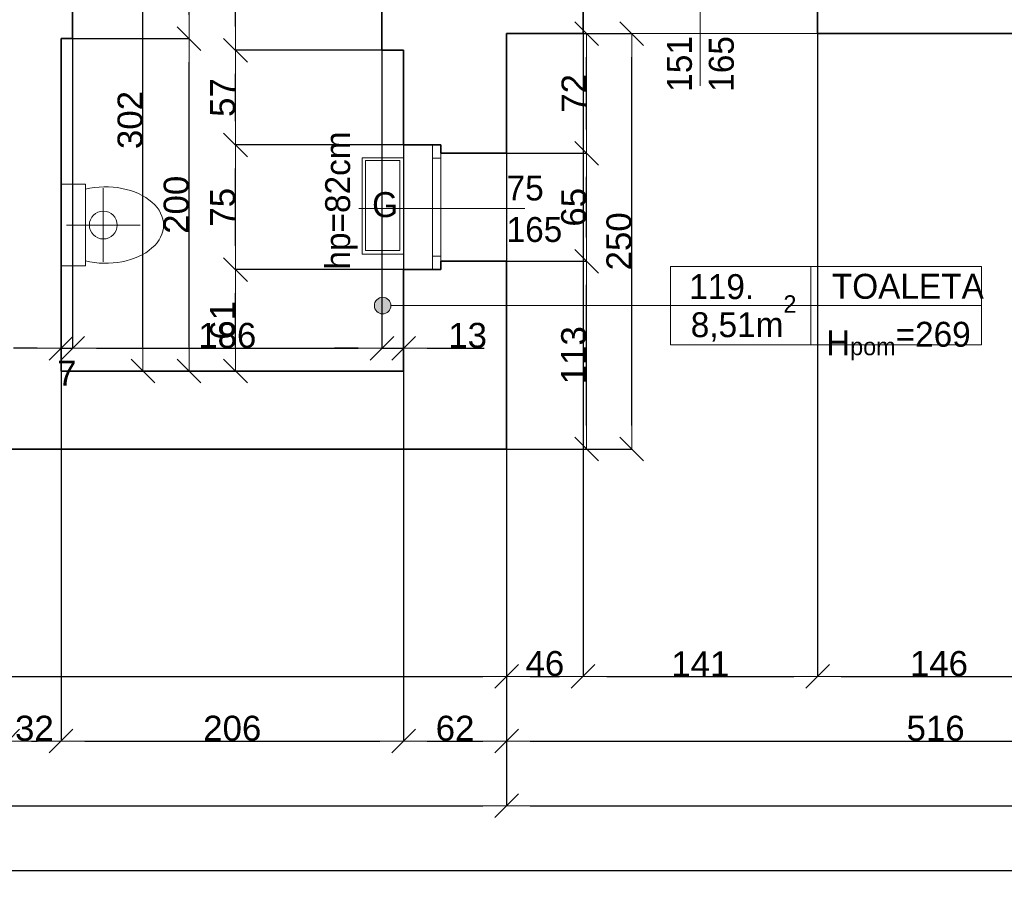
# Model space of a CAD drawing. Header units: metres. Extents: x 7506757 to 756746378, y 5735207 to 582114514.
# Tile 142 of 256: x 7688476 to 7694398, y 5850803 to 5855993. Entities that reach past the tile are written whole.
import ezdxf

# ---------------------------------------------------------------- set-up
doc = ezdxf.new("R2010")
doc.units = ezdxf.units.M
doc.header["$MEASUREMENT"] = 0
doc.header["$PDMODE"] = 2
doc.layers.get('0').update_dxf_attribs({"color": 250, "linetype": 'CONTINUOUS', "lineweight": 100, "plot": 0})
doc.layers.get('Defpoints').update_dxf_attribs({"linetype": 'CONTINUOUS'})
for name, color, linetype, lineweight in [('2D - Ogolne46', 7, 'CONTINUOUS', 18), ('m_kominy1', 7, 'CONTINUOUS', 13), ('m_kominy100', 51, 'CONTINUOUS', 13), ('M_OCIANA6', 5, 'CONTINUOUS', 35), ('M_OPISY1', 7, 'CONTINUOUS', 13), ('M_OPISY141', 7, 'CONTINUOUS', 0), ('m_umeblowanie1', 7, 'CONTINUOUS', 13), ('opis1', 7, 'CONTINUOUS', 13), ('opis95', 2, 'CONTINUOUS', 25)]:
    doc.layers.add(name, color=color, linetype=linetype, lineweight=lineweight)
doc.layers.add('M_OPISY', color=7, linetype='CONTINUOUS')
doc.layers.add('PWYMIAR', color=7, linetype='CONTINUOUS')
doc.styles.add('GENERATED_STYLE_1', font='arial.ttf')
doc.styles.add('GENERATED_STYLE_2', font='txt')
doc.dimstyles.new('GENERATED_STYLE__1', dxfattribs={"dimtxt": 150, "dimasz": 142.5, "dimexe": 0.18, "dimexo": 0, "dimgap": 0.09, "dimtad": 1, "dimdec": 0, "dimlfac": 0.1, "dimzin": 0, "dimdsep": 46, "dimtxsty": 'GENERATED_STYLE_1', "dimblk": 'ARROWHEAD_6', "dimblk1": 'ARROWHEAD_6', "dimblk2": 'ARROWHEAD_6', "dimcen": 0.09, "dimclrd": 251, "dimclre": 251, "dimclrt": 7, "dimazin": 0, "dimtfac": 1, "dimtdec": 4, "dimtmove": 0, "dimatfit": 3, "dimfxl": 0, "dimtolj": 1, "dimtzin": 0, "dimarcsym": 0})
doc.dimstyles.new('GENERATED_STYLE__2', dxfattribs={"dimtxt": 150, "dimasz": 142.5, "dimexe": 0.18, "dimexo": 0, "dimgap": 0.09, "dimtad": 1, "dimtih": 1, "dimtoh": 1, "dimdec": 0, "dimlfac": 0.1, "dimzin": 0, "dimdsep": 46, "dimtxsty": 'GENERATED_STYLE_1', "dimblk": 'ARROWHEAD_6', "dimblk1": 'ARROWHEAD_6', "dimblk2": 'ARROWHEAD_6', "dimcen": 0.09, "dimclrd": 251, "dimclre": 251, "dimclrt": 7, "dimazin": 0, "dimtfac": 1, "dimtdec": 4, "dimtmove": 0, "dimatfit": 3, "dimfxl": 0, "dimtolj": 1, "dimtzin": 0, "dimarcsym": 0})
doc.dimstyles.new('GENERATED_STYLE__3', dxfattribs={"dimtxt": 150, "dimasz": 142.5, "dimexe": 0.18, "dimexo": 0, "dimgap": 0.09, "dimtad": 1, "dimdec": 0, "dimlfac": 0.1, "dimzin": 0, "dimdsep": 46, "dimtxsty": 'GENERATED_STYLE_1', "dimblk": 'ARROWHEAD_6', "dimblk1": 'ARROWHEAD_6', "dimblk2": 'ARROWHEAD_6', "dimcen": 0.09, "dimclrd": 251, "dimclre": 251, "dimclrt": 7, "dimazin": 0, "dimtfac": 1, "dimtdec": 4, "dimtmove": 2, "dimatfit": 3, "dimfxl": 0, "dimtolj": 1, "dimtzin": 0, "dimarcsym": 0})
doc.dimstyles.new('GENERATED_STYLE__4', dxfattribs={"dimtxt": 150, "dimasz": 142.5, "dimexe": 0.18, "dimexo": 0, "dimgap": 0.09, "dimtad": 1, "dimtih": 1, "dimtoh": 1, "dimdec": 0, "dimlfac": 0.1, "dimzin": 0, "dimdsep": 46, "dimtxsty": 'GENERATED_STYLE_1', "dimblk": 'ARROWHEAD_6', "dimblk1": 'ARROWHEAD_6', "dimblk2": 'ARROWHEAD_6', "dimcen": 0.09, "dimclrd": 251, "dimclre": 251, "dimclrt": 7, "dimazin": 0, "dimtfac": 1, "dimtdec": 4, "dimtmove": 2, "dimatfit": 3, "dimfxl": 0, "dimtolj": 1, "dimtzin": 0, "dimarcsym": 0})

# ---------------------------------------------------------------- blocks, each defined once
blk = doc.blocks.new('Linia_72', base_point=(595210.7, 303293.2))
at = {"layer": 'M_OPISY1', "linetype": 'Continuous'}
blk.add_hatch(color=256, dxfattribs=at).paths.add_polyline_path([(593529.3, 303293.2), (593525.5, 303312.3), (593514.6, 303328.6), (593498.4, 303339.4), (593479.3, 303343.2), (593460.1, 303339.4), (593443.9, 303328.6), (593433.1, 303312.3), (593429.3, 303293.2), (593433.1, 303274.1), (593443.9, 303257.9), (593460.1, 303247), (593479.3, 303243.2), (593498.4, 303247), (593514.6, 303257.9), (593525.5, 303274.1)], flags=0)
blk.add_circle((593479.3, 303293.2), 50, dxfattribs=at)
at = {"layer": 'M_OPISY141', "linetype": 'Continuous'}
blk.add_line((595210.7, 303293.2), (593529.3, 303293.2), dxfattribs=at)
blk = doc.blocks.new('ARROWHEAD_6')
at = {"color": 0, "linetype": 'Continuous', "lineweight": 0}
for p, q in [((-0.5, -0.5), (0.5, 0.5)), ((0, 0), (-1, 0))]:
    blk.add_line(p, q, dxfattribs=at)
blk = doc.blocks.new('*D6273')
at = {"layer": 'Defpoints', "color": 0, "linetype": 'Continuous', "transparency": 16777216}
for p in [(7688794.6, 5855879.1), (7689494.5, 5855879.1), (7688724.6, 5853879.1)]:
    blk.add_point(p, dxfattribs=at)
at = {"layer": 'PWYMIAR', "color": 251, "linetype": 'Continuous', "lineweight": -2, "transparency": 16777216}
for p, q in [((7688794.6, 5855879.1), (7689494.7, 5855879.1)), ((7689494.5, 5854021.6), (7689494.5, 5855736.6)), ((7688724.6, 5853879.1), (7689494.7, 5853879.1))]:
    blk.add_line(p, q, dxfattribs=at)
at = {"layer": 'PWYMIAR', "color": 251, "linetype": 'Continuous', "lineweight": -2, "transparency": 16777216, "xscale": 142.5, "yscale": 142.5, "zscale": 142.5}
for p, rotation in [((7689494.5, 5855879.1), 90), ((7689494.5, 5853879.1), 270)]:
    blk.add_blockref('ARROWHEAD_6', p, dxfattribs=dict(at, rotation=rotation))
at = {"layer": 'PWYMIAR', "color": 7, "linetype": 'Continuous', "lineweight": 13, "transparency": 16777216, "insert": (7689417.9, 5854879.1), "char_height": 150, "attachment_point": 5, "rotation": 90, "style": 'GENERATED_STYLE_1'}
blk.add_mtext('\\A1;200', dxfattribs=at)
blk = doc.blocks.new('*D6274')
at = {"layer": 'Defpoints', "color": 0, "linetype": 'Continuous', "transparency": 16777216}
for p in [(7689494.5, 5856899.1), (7689754.6, 5856899.1), (7688794.6, 5855879.1)]:
    blk.add_point(p, dxfattribs=at)
at = {"layer": 'PWYMIAR', "color": 251, "linetype": 'Continuous', "lineweight": -2, "transparency": 16777216}
for p, q in [((7689754.6, 5856899.1), (7689494.4, 5856899.1)), ((7689494.5, 5856021.6), (7689494.5, 5856756.6)), ((7688794.6, 5855879.1), (7689494.7, 5855879.1))]:
    blk.add_line(p, q, dxfattribs=at)
at = {"layer": 'PWYMIAR', "color": 251, "linetype": 'Continuous', "lineweight": -2, "transparency": 16777216, "xscale": 142.5, "yscale": 142.5, "zscale": 142.5}
for p, rotation in [((7689494.5, 5856899.1), 90), ((7689494.5, 5855879.1), 270)]:
    blk.add_blockref('ARROWHEAD_6', p, dxfattribs=dict(at, rotation=rotation))
at = {"layer": 'PWYMIAR', "color": 7, "linetype": 'Continuous', "lineweight": 13, "transparency": 16777216, "insert": (7689417.9, 5856389.1), "char_height": 150, "attachment_point": 5, "rotation": 90, "style": 'GENERATED_STYLE_1'}
blk.add_mtext('\\A1;102', dxfattribs=at)
blk = doc.blocks.new('*D6288')
at = {"layer": 'Defpoints', "color": 0, "linetype": 'Continuous', "transparency": 16777216}
for p in [(7689774.1, 5854489.1), (7690784.6, 5854489.1), (7690784.6, 5853879.1)]:
    blk.add_point(p, dxfattribs=at)
at = {"layer": 'PWYMIAR', "color": 251, "linetype": 'Continuous', "lineweight": -2, "transparency": 16777216}
for p, q in [((7690784.6, 5854489.1), (7689773.9, 5854489.1)), ((7689774.1, 5854021.6), (7689774.1, 5854346.6)), ((7690784.6, 5853879.1), (7689773.9, 5853879.1))]:
    blk.add_line(p, q, dxfattribs=at)
at = {"layer": 'PWYMIAR', "color": 251, "linetype": 'Continuous', "lineweight": -2, "transparency": 16777216, "xscale": 142.5, "yscale": 142.5, "zscale": 142.5}
for p, rotation in [((7689774.1, 5854489.1), 90), ((7689774.1, 5853879.1), 270)]:
    blk.add_blockref('ARROWHEAD_6', p, dxfattribs=dict(at, rotation=rotation))
at = {"layer": 'PWYMIAR', "color": 7, "linetype": 'Continuous', "lineweight": 13, "transparency": 16777216, "insert": (7689697.4, 5854184.1), "char_height": 150, "attachment_point": 5, "rotation": 90, "style": 'GENERATED_STYLE_1'}
blk.add_mtext('\\A1;61', dxfattribs=at)
blk = doc.blocks.new('*D6289')
at = {"layer": 'Defpoints', "color": 0, "linetype": 'Continuous', "transparency": 16777216}
for p in [(7689774.1, 5855239.1), (7690784.6, 5855239.1), (7690784.6, 5854489.1)]:
    blk.add_point(p, dxfattribs=at)
at = {"layer": 'PWYMIAR', "color": 251, "linetype": 'Continuous', "lineweight": -2, "transparency": 16777216}
for p, q in [((7690784.6, 5855239.1), (7689773.9, 5855239.1)), ((7689774.1, 5854631.6), (7689774.1, 5855096.6)), ((7690784.6, 5854489.1), (7689773.9, 5854489.1))]:
    blk.add_line(p, q, dxfattribs=at)
at = {"layer": 'PWYMIAR', "color": 251, "linetype": 'Continuous', "lineweight": -2, "transparency": 16777216, "xscale": 142.5, "yscale": 142.5, "zscale": 142.5}
for p, rotation in [((7689774.1, 5855239.1), 90), ((7689774.1, 5854489.1), 270)]:
    blk.add_blockref('ARROWHEAD_6', p, dxfattribs=dict(at, rotation=rotation))
at = {"layer": 'PWYMIAR', "color": 7, "linetype": 'Continuous', "lineweight": 13, "transparency": 16777216, "insert": (7689697.7, 5854864.1), "char_height": 150, "attachment_point": 5, "rotation": 90, "style": 'GENERATED_STYLE_1'}
blk.add_mtext('\\A1;75', dxfattribs=at)
blk = doc.blocks.new('*D6290')
at = {"layer": 'Defpoints', "color": 0, "linetype": 'Continuous', "transparency": 16777216}
for p in [(7689774.1, 5855809.1), (7690784.6, 5855809.1), (7690784.6, 5855239.1)]:
    blk.add_point(p, dxfattribs=at)
at = {"layer": 'PWYMIAR', "color": 251, "linetype": 'Continuous', "lineweight": -2, "transparency": 16777216}
for p, q in [((7690784.6, 5855809.1), (7689773.9, 5855809.1)), ((7689774.1, 5855381.6), (7689774.1, 5855666.6)), ((7690784.6, 5855239.1), (7689773.9, 5855239.1))]:
    blk.add_line(p, q, dxfattribs=at)
at = {"layer": 'PWYMIAR', "color": 251, "linetype": 'Continuous', "lineweight": -2, "transparency": 16777216, "xscale": 142.5, "yscale": 142.5, "zscale": 142.5}
for p, rotation in [((7689774.1, 5855809.1), 90), ((7689774.1, 5855239.1), 270)]:
    blk.add_blockref('ARROWHEAD_6', p, dxfattribs=dict(at, rotation=rotation))
at = {"layer": 'PWYMIAR', "color": 7, "linetype": 'Continuous', "lineweight": 13, "transparency": 16777216, "insert": (7689697.7, 5855524.1), "char_height": 150, "attachment_point": 5, "rotation": 90, "style": 'GENERATED_STYLE_1'}
blk.add_mtext('\\A1;57', dxfattribs=at)
blk = doc.blocks.new('*D6291')
at = {"layer": 'Defpoints', "color": 0, "linetype": 'Continuous', "transparency": 16777216}
for p in [(7689754.6, 5856899.1), (7689774.1, 5856899.1), (7690784.6, 5855809.1)]:
    blk.add_point(p, dxfattribs=at)
at = {"layer": 'PWYMIAR', "color": 251, "linetype": 'Continuous', "lineweight": -2, "transparency": 16777216}
for p, q in [((7689754.6, 5856899.1), (7689774.2, 5856899.1)), ((7689774.1, 5855951.6), (7689774.1, 5856756.6)), ((7690784.6, 5855809.1), (7689773.9, 5855809.1))]:
    blk.add_line(p, q, dxfattribs=at)
at = {"layer": 'PWYMIAR', "color": 251, "linetype": 'Continuous', "lineweight": -2, "transparency": 16777216, "xscale": 142.5, "yscale": 142.5, "zscale": 142.5}
for p, rotation in [((7689774.1, 5856899.1), 90), ((7689774.1, 5855809.1), 270)]:
    blk.add_blockref('ARROWHEAD_6', p, dxfattribs=dict(at, rotation=rotation))
at = {"layer": 'PWYMIAR', "color": 7, "linetype": 'Continuous', "lineweight": 13, "transparency": 16777216, "insert": (7689697.4, 5856354.1), "char_height": 150, "attachment_point": 5, "rotation": 90, "style": 'GENERATED_STYLE_1'}
blk.add_mtext('\\A1;109', dxfattribs=at)
blk = doc.blocks.new('*D6292')
at = {"layer": 'Defpoints', "color": 0, "linetype": 'Continuous', "transparency": 16777216}
for p in [(7688794.6, 5855879.1), (7688794.6, 5854015.8), (7688724.6, 5853879.1)]:
    blk.add_point(p, dxfattribs=at)
at = {"layer": 'PWYMIAR', "color": 251, "linetype": 'Continuous', "lineweight": -2, "transparency": 16777216}
for p, q in [((7688794.6, 5855879.1), (7688794.6, 5854015.7)), ((7688582.1, 5854015.8), (7688439.6, 5854015.8)), ((7688724.6, 5853879.1), (7688724.6, 5854016)), ((7688724.6, 5854015.8), (7688794.6, 5854015.8)), ((7688937.1, 5854015.8), (7689079.6, 5854015.8))]:
    blk.add_line(p, q, dxfattribs=at)
at = {"layer": 'PWYMIAR', "color": 251, "linetype": 'Continuous', "lineweight": -2, "transparency": 16777216, "xscale": 142.5, "yscale": 142.5, "zscale": 142.5}
blk.add_blockref('ARROWHEAD_6', (7688724.6, 5854015.8), dxfattribs=at)
at = {"layer": 'PWYMIAR', "color": 251, "linetype": 'Continuous', "lineweight": -2, "transparency": 16777216, "xscale": 142.5, "yscale": 142.5, "zscale": 142.5, "rotation": 180}
blk.add_blockref('ARROWHEAD_6', (7688794.6, 5854015.8), dxfattribs=at)
at = {"layer": 'PWYMIAR', "color": 7, "linetype": 'Continuous', "lineweight": 13, "transparency": 16777216, "insert": (7688759.6, 5853865.6), "char_height": 150, "attachment_point": 5, "style": 'GENERATED_STYLE_1'}
blk.add_mtext('\\A1;7', dxfattribs=at)
blk = doc.blocks.new('*D6293')
at = {"layer": 'Defpoints', "color": 0, "linetype": 'Continuous', "transparency": 16777216}
for p in [(7688794.6, 5855879.1), (7690654.6, 5855809.1), (7690654.6, 5854015.8)]:
    blk.add_point(p, dxfattribs=at)
at = {"layer": 'PWYMIAR', "color": 251, "linetype": 'Continuous', "lineweight": -2, "transparency": 16777216}
for p, q in [((7688794.6, 5855879.1), (7688794.6, 5854015.7)), ((7690654.6, 5855809.1), (7690654.6, 5854015.7)), ((7688937.1, 5854015.8), (7690512.1, 5854015.8))]:
    blk.add_line(p, q, dxfattribs=at)
at = {"layer": 'PWYMIAR', "color": 251, "linetype": 'Continuous', "lineweight": -2, "transparency": 16777216, "xscale": 142.5, "yscale": 142.5, "zscale": 142.5, "rotation": 180}
blk.add_blockref('ARROWHEAD_6', (7688794.6, 5854015.8), dxfattribs=at)
at = {"layer": 'PWYMIAR', "color": 251, "linetype": 'Continuous', "lineweight": -2, "transparency": 16777216, "xscale": 142.5, "yscale": 142.5, "zscale": 142.5}
blk.add_blockref('ARROWHEAD_6', (7690654.6, 5854015.8), dxfattribs=at)
at = {"layer": 'PWYMIAR', "color": 7, "linetype": 'Continuous', "lineweight": 13, "transparency": 16777216, "insert": (7689724.6, 5854092.5), "char_height": 150, "attachment_point": 5, "style": 'GENERATED_STYLE_1'}
blk.add_mtext('\\A1;186', dxfattribs=at)
blk = doc.blocks.new('*D6294')
at = {"layer": 'Defpoints', "color": 0, "linetype": 'Continuous', "transparency": 16777216}
for p in [(7690654.6, 5855809.1), (7690784.6, 5855809.1), (7690784.6, 5854015.8)]:
    blk.add_point(p, dxfattribs=at)
at = {"layer": 'PWYMIAR', "color": 251, "linetype": 'Continuous', "lineweight": -2, "transparency": 16777216}
for p, q in [((7690654.6, 5855809.1), (7690654.6, 5854015.7)), ((7690784.6, 5855809.1), (7690784.6, 5854015.7)), ((7690512.1, 5854015.8), (7690369.6, 5854015.8)), ((7690654.6, 5854015.8), (7690784.6, 5854015.8)), ((7690927.1, 5854015.8), (7691270.5, 5854015.8))]:
    blk.add_line(p, q, dxfattribs=at)
at = {"layer": 'PWYMIAR', "color": 251, "linetype": 'Continuous', "lineweight": -2, "transparency": 16777216, "xscale": 142.5, "yscale": 142.5, "zscale": 142.5}
blk.add_blockref('ARROWHEAD_6', (7690654.6, 5854015.8), dxfattribs=at)
at = {"layer": 'PWYMIAR', "color": 251, "linetype": 'Continuous', "lineweight": -2, "transparency": 16777216, "xscale": 142.5, "yscale": 142.5, "zscale": 142.5, "rotation": 180}
blk.add_blockref('ARROWHEAD_6', (7690784.6, 5854015.8), dxfattribs=at)
at = {"layer": 'PWYMIAR', "color": 7, "linetype": 'Continuous', "lineweight": 13, "transparency": 16777216, "insert": (7691170.1, 5854092.6), "char_height": 150, "attachment_point": 5, "style": 'GENERATED_STYLE_1'}
blk.add_mtext('\\A1;13', dxfattribs=at)
blk = doc.blocks.new('*D6321')
at = {"layer": 'Defpoints', "color": 0, "linetype": 'Continuous', "transparency": 16777216}
for p in [(7682674.6, 5853409.1), (7691404.6, 5853409.1), (7691404.6, 5851263.5)]:
    blk.add_point(p, dxfattribs=at)
at = {"layer": 'PWYMIAR', "color": 251, "linetype": 'Continuous', "lineweight": -2, "transparency": 16777216}
for p, q in [((7682674.6, 5853409.1), (7682674.6, 5851263.3)), ((7691404.6, 5853409.1), (7691404.6, 5851263.3)), ((7682817.1, 5851263.5), (7691262.1, 5851263.5))]:
    blk.add_line(p, q, dxfattribs=at)
at = {"layer": 'PWYMIAR', "color": 251, "linetype": 'Continuous', "lineweight": -2, "transparency": 16777216, "xscale": 142.5, "yscale": 142.5, "zscale": 142.5, "rotation": 180}
blk.add_blockref('ARROWHEAD_6', (7682674.6, 5851263.5), dxfattribs=at)
at = {"layer": 'PWYMIAR', "color": 251, "linetype": 'Continuous', "lineweight": -2, "transparency": 16777216, "xscale": 142.5, "yscale": 142.5, "zscale": 142.5}
blk.add_blockref('ARROWHEAD_6', (7691404.6, 5851263.5), dxfattribs=at)
at = {"layer": 'PWYMIAR', "color": 7, "linetype": 'Continuous', "lineweight": 13, "transparency": 16777216, "insert": (7687039.6, 5851340.2), "char_height": 150, "attachment_point": 5, "style": 'GENERATED_STYLE_1'}
blk.add_mtext('\\A1;873', dxfattribs=at)
blk = doc.blocks.new('*D6322')
at = {"layer": 'Defpoints', "color": 0, "linetype": 'Continuous', "transparency": 16777216}
for p in [(7691404.6, 5853409.1), (7705604.6, 5853409.1), (7705604.6, 5851263.5)]:
    blk.add_point(p, dxfattribs=at)
at = {"layer": 'PWYMIAR', "color": 251, "linetype": 'Continuous', "lineweight": -2, "transparency": 16777216}
for p, q in [((7691404.6, 5853409.1), (7691404.6, 5851263.3)), ((7705604.6, 5853409.1), (7705604.6, 5851263.3)), ((7691547.1, 5851263.5), (7705462.1, 5851263.5))]:
    blk.add_line(p, q, dxfattribs=at)
at = {"layer": 'PWYMIAR', "color": 251, "linetype": 'Continuous', "lineweight": -2, "transparency": 16777216, "xscale": 142.5, "yscale": 142.5, "zscale": 142.5, "rotation": 180}
blk.add_blockref('ARROWHEAD_6', (7691404.6, 5851263.5), dxfattribs=at)
at = {"layer": 'PWYMIAR', "color": 251, "linetype": 'Continuous', "lineweight": -2, "transparency": 16777216, "xscale": 142.5, "yscale": 142.5, "zscale": 142.5}
blk.add_blockref('ARROWHEAD_6', (7705604.6, 5851263.5), dxfattribs=at)
at = {"layer": 'PWYMIAR', "color": 7, "linetype": 'Continuous', "lineweight": 13, "transparency": 16777216, "insert": (7698504.6, 5851340.2), "char_height": 150, "attachment_point": 5, "style": 'GENERATED_STYLE_1'}
blk.add_mtext('\\A1;1420', dxfattribs=at)
blk = doc.blocks.new('*D6326')
at = {"layer": 'Defpoints', "color": 0, "linetype": 'Continuous', "transparency": 16777216}
for p in [(7688724.6, 5853879.1), (7688404.6, 5853869.1), (7688724.6, 5851652.6)]:
    blk.add_point(p, dxfattribs=at)
at = {"layer": 'PWYMIAR', "color": 251, "linetype": 'Continuous', "lineweight": -2, "transparency": 16777216}
for p, q in [((7688724.6, 5853879.1), (7688724.6, 5851652.5)), ((7688404.6, 5853869.1), (7688404.6, 5851652.5)), ((7688547.1, 5851652.6), (7688582.1, 5851652.6))]:
    blk.add_line(p, q, dxfattribs=at)
at = {"layer": 'PWYMIAR', "color": 251, "linetype": 'Continuous', "lineweight": -2, "transparency": 16777216, "xscale": 142.5, "yscale": 142.5, "zscale": 142.5, "rotation": 180}
blk.add_blockref('ARROWHEAD_6', (7688404.6, 5851652.6), dxfattribs=at)
at = {"layer": 'PWYMIAR', "color": 251, "linetype": 'Continuous', "lineweight": -2, "transparency": 16777216, "xscale": 142.5, "yscale": 142.5, "zscale": 142.5}
blk.add_blockref('ARROWHEAD_6', (7688724.6, 5851652.6), dxfattribs=at)
at = {"layer": 'PWYMIAR', "color": 7, "linetype": 'Continuous', "lineweight": 13, "transparency": 16777216, "insert": (7688564.6, 5851729.4), "char_height": 150, "attachment_point": 5, "style": 'GENERATED_STYLE_1'}
blk.add_mtext('\\A1;32', dxfattribs=at)
blk = doc.blocks.new('*D6327')
at = {"layer": 'Defpoints', "color": 0, "linetype": 'Continuous', "transparency": 16777216}
for p in [(7688724.6, 5853879.1), (7690784.6, 5853879.1), (7690784.6, 5851652.6)]:
    blk.add_point(p, dxfattribs=at)
at = {"layer": 'PWYMIAR', "color": 251, "linetype": 'Continuous', "lineweight": -2, "transparency": 16777216}
for p, q in [((7688724.6, 5853879.1), (7688724.6, 5851652.5)), ((7690784.6, 5853879.1), (7690784.6, 5851652.5)), ((7688867.1, 5851652.6), (7690642.1, 5851652.6))]:
    blk.add_line(p, q, dxfattribs=at)
at = {"layer": 'PWYMIAR', "color": 251, "linetype": 'Continuous', "lineweight": -2, "transparency": 16777216, "xscale": 142.5, "yscale": 142.5, "zscale": 142.5, "rotation": 180}
blk.add_blockref('ARROWHEAD_6', (7688724.6, 5851652.6), dxfattribs=at)
at = {"layer": 'PWYMIAR', "color": 251, "linetype": 'Continuous', "lineweight": -2, "transparency": 16777216, "xscale": 142.5, "yscale": 142.5, "zscale": 142.5}
blk.add_blockref('ARROWHEAD_6', (7690784.6, 5851652.6), dxfattribs=at)
at = {"layer": 'PWYMIAR', "color": 7, "linetype": 'Continuous', "lineweight": 13, "transparency": 16777216, "insert": (7689754.6, 5851729.3), "char_height": 150, "attachment_point": 5, "style": 'GENERATED_STYLE_1'}
blk.add_mtext('\\A1;206', dxfattribs=at)
blk = doc.blocks.new('*D6328')
at = {"layer": 'Defpoints', "color": 0, "linetype": 'Continuous', "transparency": 16777216}
for p in [(7690784.6, 5853879.1), (7691404.6, 5853409.1), (7691404.6, 5851652.6)]:
    blk.add_point(p, dxfattribs=at)
at = {"layer": 'PWYMIAR', "color": 251, "linetype": 'Continuous', "lineweight": -2, "transparency": 16777216}
for p, q in [((7690784.6, 5853879.1), (7690784.6, 5851652.5)), ((7691404.6, 5853409.1), (7691404.6, 5851652.5)), ((7690927.1, 5851652.6), (7691262.1, 5851652.6))]:
    blk.add_line(p, q, dxfattribs=at)
at = {"layer": 'PWYMIAR', "color": 251, "linetype": 'Continuous', "lineweight": -2, "transparency": 16777216, "xscale": 142.5, "yscale": 142.5, "zscale": 142.5, "rotation": 180}
blk.add_blockref('ARROWHEAD_6', (7690784.6, 5851652.6), dxfattribs=at)
at = {"layer": 'PWYMIAR', "color": 251, "linetype": 'Continuous', "lineweight": -2, "transparency": 16777216, "xscale": 142.5, "yscale": 142.5, "zscale": 142.5}
blk.add_blockref('ARROWHEAD_6', (7691404.6, 5851652.6), dxfattribs=at)
at = {"layer": 'PWYMIAR', "color": 7, "linetype": 'Continuous', "lineweight": 13, "transparency": 16777216, "insert": (7691094.6, 5851729.3), "char_height": 150, "attachment_point": 5, "style": 'GENERATED_STYLE_1'}
blk.add_mtext('\\A1;62', dxfattribs=at)
blk = doc.blocks.new('*D6329')
at = {"layer": 'Defpoints', "color": 0, "linetype": 'Continuous', "transparency": 16777216}
for p in [(7696564.6, 5856359.1), (7691404.6, 5853409.1), (7696564.6, 5851652.6)]:
    blk.add_point(p, dxfattribs=at)
at = {"layer": 'PWYMIAR', "color": 251, "linetype": 'Continuous', "lineweight": -2, "transparency": 16777216}
for p, q in [((7696564.6, 5856359.1), (7696564.6, 5851652.5)), ((7691404.6, 5853409.1), (7691404.6, 5851652.5)), ((7691547.1, 5851652.6), (7696422.1, 5851652.6))]:
    blk.add_line(p, q, dxfattribs=at)
at = {"layer": 'PWYMIAR', "color": 251, "linetype": 'Continuous', "lineweight": -2, "transparency": 16777216, "xscale": 142.5, "yscale": 142.5, "zscale": 142.5, "rotation": 180}
blk.add_blockref('ARROWHEAD_6', (7691404.6, 5851652.6), dxfattribs=at)
at = {"layer": 'PWYMIAR', "color": 251, "linetype": 'Continuous', "lineweight": -2, "transparency": 16777216, "xscale": 142.5, "yscale": 142.5, "zscale": 142.5}
blk.add_blockref('ARROWHEAD_6', (7696564.6, 5851652.6), dxfattribs=at)
at = {"layer": 'PWYMIAR', "color": 7, "linetype": 'Continuous', "lineweight": 13, "transparency": 16777216, "insert": (7693984.6, 5851729.3), "char_height": 150, "attachment_point": 5, "style": 'GENERATED_STYLE_1'}
blk.add_mtext('\\A1;516', dxfattribs=at)
blk = doc.blocks.new('*D6367')
at = {"layer": 'Defpoints', "color": 0, "linetype": 'Continuous', "transparency": 16777216}
for p in [(7682674.6, 5853409.1), (7714334.6, 5853409.1), (7714334.6, 5850874.3)]:
    blk.add_point(p, dxfattribs=at)
at = {"layer": 'PWYMIAR', "color": 251, "linetype": 'Continuous', "lineweight": -2, "transparency": 16777216}
for p, q in [((7682674.6, 5853409.1), (7682674.6, 5850874.1)), ((7714334.6, 5853409.1), (7714334.6, 5850874.1)), ((7682817.1, 5850874.3), (7714192.1, 5850874.3))]:
    blk.add_line(p, q, dxfattribs=at)
at = {"layer": 'PWYMIAR', "color": 251, "linetype": 'Continuous', "lineweight": -2, "transparency": 16777216, "xscale": 142.5, "yscale": 142.5, "zscale": 142.5, "rotation": 180}
blk.add_blockref('ARROWHEAD_6', (7682674.6, 5850874.3), dxfattribs=at)
at = {"layer": 'PWYMIAR', "color": 251, "linetype": 'Continuous', "lineweight": -2, "transparency": 16777216, "xscale": 142.5, "yscale": 142.5, "zscale": 142.5}
blk.add_blockref('ARROWHEAD_6', (7714334.6, 5850874.3), dxfattribs=at)
at = {"layer": 'PWYMIAR', "color": 7, "linetype": 'Continuous', "lineweight": 13, "transparency": 16777216, "insert": (7698504.6, 5850951), "char_height": 150, "attachment_point": 5, "style": 'GENERATED_STYLE_1'}
blk.add_mtext('\\A1;3166', dxfattribs=at)
blk = doc.blocks.new('*D6431')
at = {"layer": 'Defpoints', "color": 0, "linetype": 'Continuous', "transparency": 16777216}
for p in [(7691404.6, 5855909.1), (7682674.6, 5853409.1), (7691404.6, 5852041.8)]:
    blk.add_point(p, dxfattribs=at)
at = {"layer": 'PWYMIAR', "color": 251, "linetype": 'Continuous', "lineweight": -2, "transparency": 16777216}
for p, q in [((7691404.6, 5855909.1), (7691404.6, 5852041.6)), ((7682674.6, 5853409.1), (7682674.6, 5852041.6)), ((7682817.1, 5852041.8), (7691262.1, 5852041.8))]:
    blk.add_line(p, q, dxfattribs=at)
at = {"layer": 'PWYMIAR', "color": 251, "linetype": 'Continuous', "lineweight": -2, "transparency": 16777216, "xscale": 142.5, "yscale": 142.5, "zscale": 142.5, "rotation": 180}
blk.add_blockref('ARROWHEAD_6', (7682674.6, 5852041.8), dxfattribs=at)
at = {"layer": 'PWYMIAR', "color": 251, "linetype": 'Continuous', "lineweight": -2, "transparency": 16777216, "xscale": 142.5, "yscale": 142.5, "zscale": 142.5}
blk.add_blockref('ARROWHEAD_6', (7691404.6, 5852041.8), dxfattribs=at)
at = {"layer": 'PWYMIAR', "color": 7, "linetype": 'Continuous', "lineweight": 13, "transparency": 16777216, "insert": (7687039.6, 5852118.5), "char_height": 150, "attachment_point": 5, "style": 'GENERATED_STYLE_1'}
blk.add_mtext('\\A1;873', dxfattribs=at)
blk = doc.blocks.new('*D6432')
at = {"layer": 'Defpoints', "color": 0, "linetype": 'Continuous', "transparency": 16777216}
for p in [(7691404.6, 5855909.1), (7691864.6, 5855909.1), (7691864.6, 5852041.8)]:
    blk.add_point(p, dxfattribs=at)
at = {"layer": 'PWYMIAR', "color": 251, "linetype": 'Continuous', "lineweight": -2, "transparency": 16777216}
for p, q in [((7691404.6, 5855909.1), (7691404.6, 5852041.6)), ((7691864.6, 5855909.1), (7691864.6, 5852041.6)), ((7691547.1, 5852041.8), (7691722.1, 5852041.8))]:
    blk.add_line(p, q, dxfattribs=at)
at = {"layer": 'PWYMIAR', "color": 251, "linetype": 'Continuous', "lineweight": -2, "transparency": 16777216, "xscale": 142.5, "yscale": 142.5, "zscale": 142.5, "rotation": 180}
blk.add_blockref('ARROWHEAD_6', (7691404.6, 5852041.8), dxfattribs=at)
at = {"layer": 'PWYMIAR', "color": 251, "linetype": 'Continuous', "lineweight": -2, "transparency": 16777216, "xscale": 142.5, "yscale": 142.5, "zscale": 142.5}
blk.add_blockref('ARROWHEAD_6', (7691864.6, 5852041.8), dxfattribs=at)
at = {"layer": 'PWYMIAR', "color": 7, "linetype": 'Continuous', "lineweight": 13, "transparency": 16777216, "insert": (7691634.6, 5852118.5), "char_height": 150, "attachment_point": 5, "style": 'GENERATED_STYLE_1'}
blk.add_mtext('\\A1;46', dxfattribs=at)
blk = doc.blocks.new('*D6433')
at = {"layer": 'Defpoints', "color": 0, "linetype": 'Continuous', "transparency": 16777216}
for p in [(7691864.6, 5855909.1), (7693274.6, 5855909.1), (7693274.6, 5852041.8)]:
    blk.add_point(p, dxfattribs=at)
at = {"layer": 'PWYMIAR', "color": 251, "linetype": 'Continuous', "lineweight": -2, "transparency": 16777216}
for p, q in [((7691864.6, 5855909.1), (7691864.6, 5852041.6)), ((7693274.6, 5855909.1), (7693274.6, 5852041.6)), ((7692007.1, 5852041.8), (7693132.1, 5852041.8))]:
    blk.add_line(p, q, dxfattribs=at)
at = {"layer": 'PWYMIAR', "color": 251, "linetype": 'Continuous', "lineweight": -2, "transparency": 16777216, "xscale": 142.5, "yscale": 142.5, "zscale": 142.5, "rotation": 180}
blk.add_blockref('ARROWHEAD_6', (7691864.6, 5852041.8), dxfattribs=at)
at = {"layer": 'PWYMIAR', "color": 251, "linetype": 'Continuous', "lineweight": -2, "transparency": 16777216, "xscale": 142.5, "yscale": 142.5, "zscale": 142.5}
blk.add_blockref('ARROWHEAD_6', (7693274.6, 5852041.8), dxfattribs=at)
at = {"layer": 'PWYMIAR', "color": 7, "linetype": 'Continuous', "lineweight": 13, "transparency": 16777216, "insert": (7692569.6, 5852117.2), "char_height": 150, "attachment_point": 5, "style": 'GENERATED_STYLE_1'}
blk.add_mtext('\\A1;141', dxfattribs=at)
blk = doc.blocks.new('*D6434')
at = {"layer": 'Defpoints', "color": 0, "linetype": 'Continuous', "transparency": 16777216}
for p in [(7693274.6, 5855909.1), (7694734.6, 5855909.1), (7694734.6, 5852041.8)]:
    blk.add_point(p, dxfattribs=at)
at = {"layer": 'PWYMIAR', "color": 251, "linetype": 'Continuous', "lineweight": -2, "transparency": 16777216}
for p, q in [((7693274.6, 5855909.1), (7693274.6, 5852041.6)), ((7694734.6, 5855909.1), (7694734.6, 5852041.6)), ((7693417.1, 5852041.8), (7694592.1, 5852041.8))]:
    blk.add_line(p, q, dxfattribs=at)
at = {"layer": 'PWYMIAR', "color": 251, "linetype": 'Continuous', "lineweight": -2, "transparency": 16777216, "xscale": 142.5, "yscale": 142.5, "zscale": 142.5, "rotation": 180}
blk.add_blockref('ARROWHEAD_6', (7693274.6, 5852041.8), dxfattribs=at)
at = {"layer": 'PWYMIAR', "color": 251, "linetype": 'Continuous', "lineweight": -2, "transparency": 16777216, "xscale": 142.5, "yscale": 142.5, "zscale": 142.5}
blk.add_blockref('ARROWHEAD_6', (7694734.6, 5852041.8), dxfattribs=at)
at = {"layer": 'PWYMIAR', "color": 7, "linetype": 'Continuous', "lineweight": 13, "transparency": 16777216, "insert": (7694004.6, 5852118.5), "char_height": 150, "attachment_point": 5, "style": 'GENERATED_STYLE_1'}
blk.add_mtext('\\A1;146', dxfattribs=at)
blk = doc.blocks.new('*D6444')
at = {"layer": 'Defpoints', "color": 0, "linetype": 'Continuous', "transparency": 16777216}
for p in [(7691404.6, 5854539.1), (7691885.4, 5854539.1), (7691404.6, 5853409.1)]:
    blk.add_point(p, dxfattribs=at)
at = {"layer": 'PWYMIAR', "color": 251, "linetype": 'Continuous', "lineweight": -2, "transparency": 16777216}
for p, q in [((7691404.6, 5854539.1), (7691885.6, 5854539.1)), ((7691885.4, 5853551.6), (7691885.4, 5854396.6)), ((7691404.6, 5853409.1), (7691885.6, 5853409.1))]:
    blk.add_line(p, q, dxfattribs=at)
at = {"layer": 'PWYMIAR', "color": 251, "linetype": 'Continuous', "lineweight": -2, "transparency": 16777216, "xscale": 142.5, "yscale": 142.5, "zscale": 142.5}
for p, rotation in [((7691885.4, 5854539.1), 90), ((7691885.4, 5853409.1), 270)]:
    blk.add_blockref('ARROWHEAD_6', p, dxfattribs=dict(at, rotation=rotation))
at = {"layer": 'PWYMIAR', "color": 7, "linetype": 'Continuous', "lineweight": 13, "transparency": 16777216, "insert": (7691808.7, 5853974.1), "char_height": 150, "attachment_point": 5, "rotation": 90, "style": 'GENERATED_STYLE_1'}
blk.add_mtext('\\A1;113', dxfattribs=at)
blk = doc.blocks.new('*D6445')
at = {"layer": 'Defpoints', "color": 0, "linetype": 'Continuous', "transparency": 16777216}
for p in [(7691404.6, 5855189.1), (7691885.4, 5855189.1), (7691404.6, 5854539.1)]:
    blk.add_point(p, dxfattribs=at)
at = {"layer": 'PWYMIAR', "color": 251, "linetype": 'Continuous', "lineweight": -2, "transparency": 16777216}
for p, q in [((7691404.6, 5855189.1), (7691885.6, 5855189.1)), ((7691885.4, 5854681.6), (7691885.4, 5855046.6)), ((7691404.6, 5854539.1), (7691885.6, 5854539.1))]:
    blk.add_line(p, q, dxfattribs=at)
at = {"layer": 'PWYMIAR', "color": 251, "linetype": 'Continuous', "lineweight": -2, "transparency": 16777216, "xscale": 142.5, "yscale": 142.5, "zscale": 142.5}
for p, rotation in [((7691885.4, 5855189.1), 90), ((7691885.4, 5854539.1), 270)]:
    blk.add_blockref('ARROWHEAD_6', p, dxfattribs=dict(at, rotation=rotation))
at = {"layer": 'PWYMIAR', "color": 7, "linetype": 'Continuous', "lineweight": 13, "transparency": 16777216, "insert": (7691808.8, 5854864.1), "char_height": 150, "attachment_point": 5, "rotation": 90, "style": 'GENERATED_STYLE_1'}
blk.add_mtext('\\A1;65', dxfattribs=at)
blk = doc.blocks.new('*D6446')
at = {"layer": 'Defpoints', "color": 0, "linetype": 'Continuous', "transparency": 16777216}
for p in [(7691404.6, 5855909.1), (7691885.4, 5855909.1), (7691404.6, 5855189.1)]:
    blk.add_point(p, dxfattribs=at)
at = {"layer": 'PWYMIAR', "color": 251, "linetype": 'Continuous', "lineweight": -2, "transparency": 16777216}
for p, q in [((7691404.6, 5855909.1), (7691885.6, 5855909.1)), ((7691885.4, 5855331.6), (7691885.4, 5855766.6)), ((7691404.6, 5855189.1), (7691885.6, 5855189.1))]:
    blk.add_line(p, q, dxfattribs=at)
at = {"layer": 'PWYMIAR', "color": 251, "linetype": 'Continuous', "lineweight": -2, "transparency": 16777216, "xscale": 142.5, "yscale": 142.5, "zscale": 142.5}
for p, rotation in [((7691885.4, 5855909.1), 90), ((7691885.4, 5855189.1), 270)]:
    blk.add_blockref('ARROWHEAD_6', p, dxfattribs=dict(at, rotation=rotation))
at = {"layer": 'PWYMIAR', "color": 7, "linetype": 'Continuous', "lineweight": 13, "transparency": 16777216, "insert": (7691810, 5855549.1), "char_height": 150, "attachment_point": 5, "rotation": 90, "style": 'GENERATED_STYLE_1'}
blk.add_mtext('\\A1;72', dxfattribs=at)
blk = doc.blocks.new('*D6447')
at = {"layer": 'Defpoints', "color": 0, "linetype": 'Continuous', "transparency": 16777216}
for p in [(7691404.6, 5855909.1), (7692157.5, 5855909.1), (7691404.6, 5853409.1)]:
    blk.add_point(p, dxfattribs=at)
at = {"layer": 'PWYMIAR', "color": 251, "linetype": 'Continuous', "lineweight": -2, "transparency": 16777216}
for p, q in [((7691404.6, 5855909.1), (7692157.7, 5855909.1)), ((7692157.5, 5853551.6), (7692157.5, 5855766.6)), ((7691404.6, 5853409.1), (7692157.7, 5853409.1))]:
    blk.add_line(p, q, dxfattribs=at)
at = {"layer": 'PWYMIAR', "color": 251, "linetype": 'Continuous', "lineweight": -2, "transparency": 16777216, "xscale": 142.5, "yscale": 142.5, "zscale": 142.5}
for p, rotation in [((7692157.5, 5855909.1), 90), ((7692157.5, 5853409.1), 270)]:
    blk.add_blockref('ARROWHEAD_6', p, dxfattribs=dict(at, rotation=rotation))
at = {"layer": 'PWYMIAR', "color": 7, "linetype": 'Continuous', "lineweight": 13, "transparency": 16777216, "insert": (7692080.8, 5854659.1), "char_height": 150, "attachment_point": 5, "rotation": 90, "style": 'GENERATED_STYLE_1'}
blk.add_mtext('\\A1;250', dxfattribs=at)
blk = doc.blocks.new('*D6452')
at = {"layer": 'Defpoints', "color": 0, "linetype": 'Continuous', "transparency": 16777216}
for p in [(7688794.6, 5856899.1), (7689217.4, 5856899.1), (7688724.6, 5853879.1)]:
    blk.add_point(p, dxfattribs=at)
at = {"layer": 'PWYMIAR', "color": 251, "linetype": 'Continuous', "lineweight": -2, "transparency": 16777216}
for p, q in [((7688794.6, 5856899.1), (7689217.6, 5856899.1)), ((7689217.4, 5854021.6), (7689217.4, 5856756.6)), ((7688724.6, 5853879.1), (7689217.6, 5853879.1))]:
    blk.add_line(p, q, dxfattribs=at)
at = {"layer": 'PWYMIAR', "color": 251, "linetype": 'Continuous', "lineweight": -2, "transparency": 16777216, "xscale": 142.5, "yscale": 142.5, "zscale": 142.5}
for p, rotation in [((7689217.4, 5856899.1), 90), ((7689217.4, 5853879.1), 270)]:
    blk.add_blockref('ARROWHEAD_6', p, dxfattribs=dict(at, rotation=rotation))
at = {"layer": 'PWYMIAR', "color": 7, "linetype": 'Continuous', "lineweight": 13, "transparency": 16777216, "insert": (7689140.7, 5855389.1), "char_height": 150, "attachment_point": 5, "rotation": 90, "style": 'GENERATED_STYLE_1'}
blk.add_mtext('\\A1;302', dxfattribs=at)

msp = doc.modelspace()

# ---------------------------------------------------------------- linework, layer by layer
at = {"layer": 'm_kominy1', "linetype": 'Continuous'}
for p, q in [((7690555.6, 5855144.5), (7690761.5, 5855144.5)), ((7690555.6, 5854603.2), (7690555.6, 5855144.5)), ((7690761.5, 5855144.5), (7690761.5, 5854603.2)), ((7688978.8, 5854978.4), (7688978.8, 5854535.5)), ((7688757.4, 5854757), (7689200.3, 5854757)), ((7690761.5, 5854603.2), (7690555.6, 5854603.2))]:
    msp.add_line(p, q, dxfattribs=at)
msp.add_circle((7688978.8, 5854757), 83.6, dxfattribs=at)
at = {"layer": 'm_kominy100', "linetype": 'Continuous'}
for p, q in [((7690784.6, 5855160.9), (7690536.6, 5855160.9)), ((7690536.6, 5855160.9), (7690536.6, 5854582.3)), ((7690784.6, 5854582.3), (7690784.6, 5855160.9)), ((7690536.6, 5854582.3), (7690784.6, 5854582.3))]:
    msp.add_line(p, q, dxfattribs=at)
at = {"layer": 'M_OCIANA6', "linetype": 'Continuous'}
for p, q in [((7688794.6, 5855879.1), (7688794.6, 5856899.1)), ((7690654.6, 5855809.1), (7690654.6, 5856899.1)), ((7691864.6, 5856174.1), (7691864.6, 5855909.1)), ((7693274.6, 5856174.1), (7693274.6, 5855909.1)), ((7691404.6, 5855909.1), (7691404.6, 5855189.1)), ((7691864.6, 5855909.1), (7691404.6, 5855909.1)), ((7694734.6, 5855909.1), (7693274.6, 5855909.1)), ((7688794.6, 5855879.1), (7688724.6, 5855879.1)), ((7688724.6, 5855879.1), (7688724.6, 5853879.1)), ((7690654.6, 5855809.1), (7690784.6, 5855809.1)), ((7690784.6, 5855239.1), (7690784.6, 5855809.1)), ((7691009.6, 5855239.1), (7690784.6, 5855239.1)), ((7691009.6, 5855239.1), (7690784.6, 5855239.1)), ((7691009.6, 5855239.1), (7691009.6, 5855189.1)), ((7691009.6, 5855189.1), (7691404.6, 5855189.1)), ((7691404.6, 5854539.1), (7691009.6, 5854539.1)), ((7691009.6, 5854539.1), (7691009.6, 5854489.1)), ((7691404.6, 5854539.1), (7691404.6, 5853409.1)), ((7690784.6, 5854489.1), (7690784.6, 5853879.1)), ((7690784.6, 5854489.1), (7691009.6, 5854489.1)), ((7690784.6, 5854489.1), (7691009.6, 5854489.1)), ((7688724.6, 5853879.1), (7690784.6, 5853879.1)), ((7691404.6, 5853409.1), (7682674.6, 5853409.1))]:
    msp.add_line(p, q, dxfattribs=at)
at = {"layer": 'M_OPISY141', "linetype": 'Continuous'}
for p, q in [((7692569.6, 5855595.3), (7692569.6, 5856592.5)), ((7688724.6, 5855003), (7688724.6, 5854511)), ((7688871.6, 5855003), (7688724.6, 5855003)), ((7688871.6, 5854511), (7688871.6, 5855003)), ((7691514.1, 5854856.6), (7690516.8, 5854856.6)), ((7688724.6, 5854511), (7688871.6, 5854511)), ((7692390.5, 5854507.9), (7694261.6, 5854507.9)), ((7692390.5, 5854036.8), (7692390.5, 5854507.9)), ((7693235.1, 5854507.9), (7693235.1, 5854036.8)), ((7694261.6, 5854507.9), (7694261.6, 5854036.8)), ((7692390.5, 5854272.4), (7694261.6, 5854272.4)), ((7694261.6, 5854036.8), (7692390.5, 5854036.8))]:
    msp.add_line(p, q, dxfattribs=at)
msp.add_ellipse((7688993, 5854757), major_axis=(348.2, 0), ratio=0.66055, start_param=4.356287, end_param=8.210084, dxfattribs=at)
at = {"layer": 'm_umeblowanie1', "linetype": 'Continuous'}
for p, q in [((7691864.6, 5855909.1), (7693274.6, 5855909.1)), ((7690784.6, 5855239.1), (7690784.6, 5854489.1)), ((7690959.6, 5855239.1), (7690959.6, 5854489.1)), ((7690959.6, 5855239.1), (7690959.6, 5854489.1)), ((7691009.6, 5855239.1), (7691009.6, 5854489.1)), ((7691009.6, 5855189.1), (7691009.6, 5854569.1)), ((7691404.6, 5855189.1), (7691404.6, 5854539.1)), ((7691009.6, 5855159.1), (7690959.6, 5855159.1)), ((7691009.6, 5854569.1), (7690959.6, 5854569.1))]:
    msp.add_line(p, q, dxfattribs=at)

# ---------------------------------------------------------------- block references
at = {"layer": 'M_OPISY', "linetype": 'Continuous'}
msp.add_blockref('Linia_72', (7692390.5, 5854272.4), dxfattribs=at)

# ---------------------------------------------------------------- texts
at = {"layer": '2D - Ogolne46', "linetype": 'Continuous', "insert": (7692512, 5854054.8), "char_height": 150, "attachment_point": 7, "style": 'GENERATED_STYLE_2'}
msp.add_mtext('{8,51m\\A1{\\H0.7x;\\S2^  ;}}', dxfattribs=at)
at = {"layer": 'opis1', "linetype": 'Continuous', "insert": (7692368.8, 5855559.1), "char_height": 150, "width": 349.992, "attachment_point": 1, "rotation": 90, "line_spacing_factor": 1.007581, "style": 'GENERATED_STYLE_2'}
msp.add_mtext('{151\\P165}', dxfattribs=at)
at = {"layer": 'opis1', "linetype": 'Continuous', "insert": (7690313.4, 5855320.2), "char_height": 150, "attachment_point": 3, "rotation": 90, "style": 'GENERATED_STYLE_2'}
msp.add_mtext('{hp=82cm}', dxfattribs=at)
at = {"layer": 'opis1', "linetype": 'Continuous', "insert": (7691404.6, 5855055.1), "char_height": 150, "width": 349.992, "attachment_point": 1, "line_spacing_factor": 0.998384, "style": 'GENERATED_STYLE_2'}
msp.add_mtext('{75\\P165}', dxfattribs=at)
at = {"layer": 'opis1', "linetype": 'Continuous', "char_height": 150, "attachment_point": 1, "style": 'GENERATED_STYLE_2'}
for s, insert in [('{TOALETA}', (7693360.7, 5854463.7)), ('{119.}', (7692503.1, 5854461.7)), ('{H\\A1{\\H0.7x;\\S ^ pom;}=269}', (7693326.1, 5854226.1))]:
    msp.add_mtext(s, dxfattribs=dict(at, insert=insert))
at = {"layer": 'opis95', "linetype": 'Continuous', "insert": (7690595.7, 5854955.2), "char_height": 150, "attachment_point": 1, "style": 'GENERATED_STYLE_2'}
msp.add_mtext('{G}', dxfattribs=at)

# ---------------------------------------------------------------- dimensions: what is measured, and where the dimension line sits
at = {"layer": 'PWYMIAR', "color": 251, "linetype": 'Continuous', "lineweight": 13}
for base, p1, p2, dimstyle, picture, middle in [((7689217.4, 5856899.1), (7688724.6, 5853879.1), (7688794.6, 5856899.1), 'GENERATED_STYLE__1', '*D6452', (7689140.7, 5855389.1)), ((7689494.5, 5856899.1), (7688794.6, 5855879.1), (7689754.6, 5856899.1), 'GENERATED_STYLE__1', '*D6274', (7689417.9, 5856389.1)), ((7689774.1, 5856899.1), (7690784.6, 5855809.1), (7689754.6, 5856899.1), 'GENERATED_STYLE__1', '*D6291', (7689697.4, 5856354.1)), ((7689494.5, 5855879.1), (7688724.6, 5853879.1), (7688794.6, 5855879.1), 'GENERATED_STYLE__1', '*D6273', (7689417.9, 5854879.1)), ((7691885.4, 5855909.1), (7691404.6, 5855189.1), (7691404.6, 5855909.1), 'GENERATED_STYLE__1', '*D6446', (7691810, 5855549.1)), ((7692157.5, 5855909.1), (7691404.6, 5853409.1), (7691404.6, 5855909.1), 'GENERATED_STYLE__1', '*D6447', (7692080.8, 5854659.1)), ((7689774.1, 5855809.1), (7690784.6, 5855239.1), (7690784.6, 5855809.1), 'GENERATED_STYLE__1', '*D6290', (7689697.7, 5855524.1)), ((7689774.1, 5855239.1), (7690784.6, 5854489.1), (7690784.6, 5855239.1), 'GENERATED_STYLE__1', '*D6289', (7689697.7, 5854864.1)), ((7691885.4, 5855189.1), (7691404.6, 5854539.1), (7691404.6, 5855189.1), 'GENERATED_STYLE__1', '*D6445', (7691808.8, 5854864.1)), ((7691885.4, 5854539.1), (7691404.6, 5853409.1), (7691404.6, 5854539.1), 'GENERATED_STYLE__1', '*D6444', (7691808.7, 5853974.1)), ((7689774.1, 5854489.1), (7690784.6, 5853879.1), (7690784.6, 5854489.1), 'GENERATED_STYLE__3', '*D6288', (7689697.4, 5854184.1))]:
    dim = msp.add_linear_dim(base=base, p1=p1, p2=p2, angle=90, dimstyle=dimstyle, dxfattribs=at)
    dim.commit()
    dim.dimension.update_dxf_attribs({"geometry": picture, "text_midpoint": middle})
for base, p1, p2, dimstyle, picture, middle in [((7696564.6, 5851652.6), (7691404.6, 5853409.1), (7696564.6, 5856359.1), 'GENERATED_STYLE__2', '*D6329', (7693984.6, 5851729.3)), ((7691404.6, 5852041.8), (7682674.6, 5853409.1), (7691404.6, 5855909.1), 'GENERATED_STYLE__2', '*D6431', (7687039.6, 5852118.5)), ((7691864.6, 5852041.8), (7691404.6, 5855909.1), (7691864.6, 5855909.1), 'GENERATED_STYLE__2', '*D6432', (7691634.6, 5852118.5)), ((7693274.6, 5852041.8), (7691864.6, 5855909.1), (7693274.6, 5855909.1), 'GENERATED_STYLE__2', '*D6433', (7692569.6, 5852117.2)), ((7694734.6, 5852041.8), (7693274.6, 5855909.1), (7694734.6, 5855909.1), 'GENERATED_STYLE__2', '*D6434', (7694004.6, 5852118.5)), ((7688794.6, 5854015.8), (7688724.6, 5853879.1), (7688794.6, 5855879.1), 'GENERATED_STYLE__4', '*D6292', (7688759.6, 5853865.6)), ((7690654.6, 5854015.8), (7688794.6, 5855879.1), (7690654.6, 5855809.1), 'GENERATED_STYLE__2', '*D6293', (7689724.6, 5854092.5)), ((7690784.6, 5854015.8), (7690654.6, 5855809.1), (7690784.6, 5855809.1), 'GENERATED_STYLE__2', '*D6294', (7691170.1, 5854092.6)), ((7688724.6, 5851652.6), (7688404.6, 5853869.1), (7688724.6, 5853879.1), 'GENERATED_STYLE__2', '*D6326', (7688564.6, 5851729.4)), ((7690784.6, 5851652.6), (7688724.6, 5853879.1), (7690784.6, 5853879.1), 'GENERATED_STYLE__2', '*D6327', (7689754.6, 5851729.3)), ((7691404.6, 5851652.6), (7690784.6, 5853879.1), (7691404.6, 5853409.1), 'GENERATED_STYLE__2', '*D6328', (7691094.6, 5851729.3)), ((7691404.6, 5851263.5), (7682674.6, 5853409.1), (7691404.6, 5853409.1), 'GENERATED_STYLE__2', '*D6321', (7687039.6, 5851340.2)), ((7714334.6, 5850874.3), (7682674.6, 5853409.1), (7714334.6, 5853409.1), 'GENERATED_STYLE__2', '*D6367', (7698504.6, 5850951)), ((7705604.6, 5851263.5), (7691404.6, 5853409.1), (7705604.6, 5853409.1), 'GENERATED_STYLE__2', '*D6322', (7698504.6, 5851340.2))]:
    dim = msp.add_linear_dim(base=base, p1=p1, p2=p2, dimstyle=dimstyle, dxfattribs=at)
    dim.commit()
    dim.dimension.update_dxf_attribs({"geometry": picture, "text_midpoint": middle})

doc.saveas('drawing.dxf')
